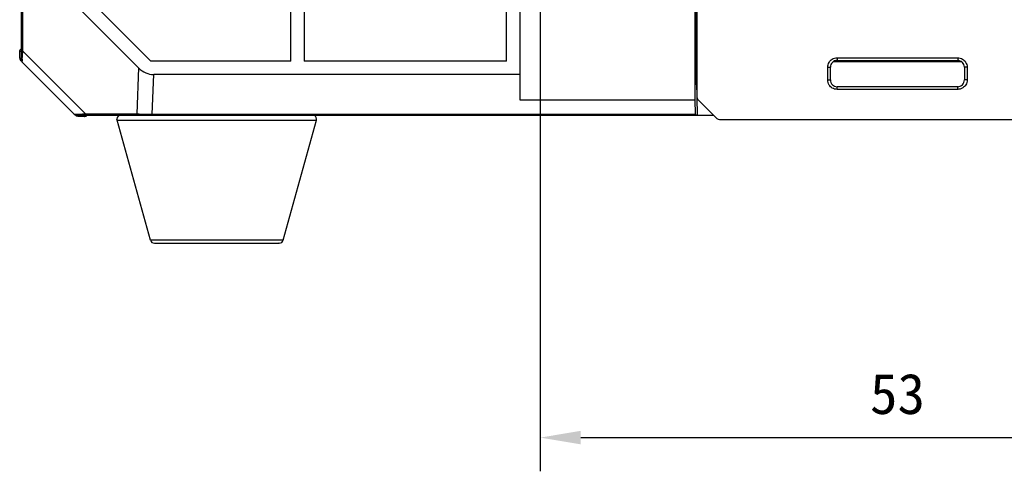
# Model space of a CAD drawing. Header units: millimetres. Extents: x -352 to 208, y -742 to -399.
# Tile 15 of 24: x 24 to 97, y -661 to -627. Entities that reach past the tile are written whole.
import ezdxf

# ---------------------------------------------------------------- set-up
doc = ezdxf.new("R2010")
doc.units = ezdxf.units.MM
doc.header["$LTSCALE"] = 23.1
doc.header["$PDMODE"] = 3
doc.header["$PDSIZE"] = 8
doc.layers.get('0').update_dxf_attribs({"linetype": 'CONTINUOUS'})
doc.layers.get('Defpoints').update_dxf_attribs({"linetype": 'CONTINUOUS'})
doc.layers.add('00_COMPONENTS', color=7, linetype='CONTINUOUS')
doc.layers.add('51__DRAFT_DIMS', color=7, linetype='CONTINUOUS')
doc.styles.get("Standard").update_dxf_attribs({"font": 'simfang.ttf'})
doc.dimstyles.new('DIMSTYLE_2', dxfattribs={"dimtxt": 3, "dimasz": 3, "dimexe": 2.5, "dimexo": 0.5, "dimgap": 0.75, "dimtad": 1, "dimdsep": 46, "dimtxsty": 'STANDARD', "dimblk": '_FILLED', "dimblk1": '_FILLED', "dimblk2": '_FILLED', "dimcen": 0.09, "dimclrt": 256, "dimazin": 2, "dimtp": 0.1, "dimtm": 0.1, "dimtfac": 1, "dimtofl": 0, "dimtmove": 0, "dimatfit": 3, "dimldrblk": '_FILLED', "dimfxl": 1, "dimtolj": 1, "dimarcsym": 0})

# ---------------------------------------------------------------- blocks, each defined once
blk = doc.blocks.new('_FILLED')
at = {"color": 0, "linetype": 'ByBlock'}
blk.add_solid([(0, 0), (-1, 0.167), (-1, -0.167)], dxfattribs=at)
blk = doc.blocks.new('*D17')
at = {"layer": '51__DRAFT_DIMS', "color": 0, "lineweight": -2}
for p, q in [((62.472, -510.041), (62.472, -660.953)), ((115.472, -510.047), (115.472, -660.953)), ((65.472, -658.453), (112.472, -658.453))]:
    blk.add_line(p, q, dxfattribs=at)
at = {"layer": 'Defpoints', "color": 0}
for p in [(62.472, -509.541), (115.472, -509.547), (115.472, -658.453)]:
    blk.add_point(p, dxfattribs=at)
at = {"layer": '51__DRAFT_DIMS', "color": 0, "linetype": 'ByBlock', "lineweight": -2, "xscale": 3, "yscale": 3, "zscale": 3, "rotation": 180}
blk.add_blockref('_FILLED', (62.472, -658.453), dxfattribs=at)
at = {"layer": '51__DRAFT_DIMS', "color": 0, "linetype": 'ByBlock', "lineweight": -2, "xscale": 3, "yscale": 3, "zscale": 3}
blk.add_blockref('_FILLED', (115.472, -658.453), dxfattribs=at)
at = {"layer": '51__DRAFT_DIMS', "insert": (88.972, -653.703), "char_height": 3, "attachment_point": 2, "line_spacing_factor": 0.9}
blk.add_mtext('\\A1;53{}{{\\H0.7x;}{}}', dxfattribs=at)

msp = doc.modelspace()

# ---------------------------------------------------------------- linework, layer by layer
at = {"layer": '00_COMPONENTS'}
for p, q in [((23.97656, -478.60251), (23.95923, -630.45136)), ((60.9665, -609.08488), (60.96372, -633.39608)), ((43.96405, -630.53018), (43.96588, -614.52922)), ((44.96588, -614.52933), (44.96405, -630.5303)), ((59.96405, -630.53201), (59.96588, -614.53105)), ((74.08376, -620.86539), (74.08236, -633.09047)), ((73.96372, -633.39756), (73.9651, -621.35519)), ((74.02096, -621.35519), (74.0199, -630.59084)), ((27.96373, -624.90726), (33.58418, -630.529)), ((24.04701, -625.93964), (24.04657, -629.76097)), ((32.66857, -631.02755), (27.46497, -625.82276)), ((23.94104, -629.63364), (23.89308, -629.69375)), ((23.9593, -629.82093), (23.84958, -629.82391)), ((23.86308, -630.32061), (23.84958, -629.82392)), ((23.86308, -630.32061), (23.95924, -630.31799)), ((24.0407, -629.93177), (24.01791, -630.58924)), ((24.03297, -630.15263), (24.02883, -630.27406)), ((24.04657, -629.76097), (24.03302, -630.15266)), ((24.04657, -629.76097), (24.04353, -629.8487)), ((24.04657, -629.76097), (28.72958, -634.44505)), ((84.49065, -630.2841), (84.49062, -630.48407)), ((84.49065, -630.2841), (93.43506, -630.28512)), ((93.43506, -630.28512), (93.43504, -630.48509)), ((23.96204, -630.48442), (23.94218, -630.50428)), ((23.98248, -630.54459), (23.94218, -630.50428)), ((24.01734, -630.58868), (24.01779, -630.59279)), ((24.01791, -630.58924), (24.01779, -630.59279)), ((27.89775, -634.47364), (24.01779, -630.59279)), ((32.66857, -631.02755), (32.55091, -634.44549)), ((43.96405, -630.53018), (33.58418, -630.529)), ((59.96405, -630.53201), (44.96405, -630.5303)), ((74.0199, -630.59084), (74.08265, -630.59085)), ((74.08241, -632.66631), (74.0199, -630.59084)), ((83.79057, -631.92833), (83.79067, -630.98391)), ((83.79067, -630.98391), (83.99064, -630.98393)), ((83.99054, -631.92835), (83.99064, -630.98393)), ((93.74532, -630.59309), (84.18034, -630.592)), ((84.49062, -630.48407), (93.43504, -630.48509)), ((93.93491, -630.98507), (93.9348, -631.92949)), ((94.13488, -630.98509), (93.93491, -630.98507)), ((94.13488, -630.98509), (94.13477, -631.92951)), ((33.68637, -634.47181), (33.78768, -631.52902)), ((60.96394, -631.53212), (33.78768, -631.52902)), ((83.79057, -631.92833), (83.99054, -631.92835)), ((84.49038, -632.6283), (84.4904, -632.42833)), ((93.43482, -632.42935), (84.4904, -632.42833)), ((93.4348, -632.62932), (93.43482, -632.42935)), ((94.13477, -631.92951), (93.9348, -631.92949)), ((74.13877, -634.5375), (74.09904, -633.2183)), ((93.4348, -632.62932), (84.49038, -632.6283)), ((60.96372, -633.39608), (73.96372, -633.39756)), ((73.98179, -634.47641), (73.96372, -633.39756)), ((74.22875, -633.44399), (75.4945, -634.71003)), ((27.89775, -634.47364), (28.36961, -634.45742)), ((27.98625, -634.54927), (27.94595, -634.50896)), ((27.98625, -634.54927), (28.00611, -634.52941)), ((28.03917, -634.53223), (73.98429, -634.53748)), ((28.17254, -634.53225), (28.1699, -634.62842)), ((28.66658, -634.64203), (28.1699, -634.62842)), ((28.29986, -634.45982), (28.36946, -634.45719)), ((28.36946, -634.45719), (28.44069, -634.45502)), ((28.36961, -634.45742), (28.51268, -634.45251)), ((28.44069, -634.45502), (28.72958, -634.44505)), ((28.6666, -634.64203), (28.6696, -634.53231)), ((28.72958, -634.44505), (32.55091, -634.44549)), ((28.79676, -634.59855), (28.85689, -634.55061)), ((33.68637, -634.47181), (73.98179, -634.47641)), ((33.68637, -634.47181), (33.68637, -634.53288)), ((73.98429, -634.53748), (74.13877, -634.5375)), ((74.13877, -634.5375), (75.32214, -634.53763)), ((31.07707, -634.91287), (31.06614, -634.83258)), ((31.07707, -634.91287), (45.82846, -634.91456)), ((33.54828, -643.81316), (31.07707, -634.91288)), ((43.39256, -643.81428), (45.8658, -634.91456)), ((45.82846, -634.91456), (45.8658, -634.91456)), ((45.8658, -634.91456), (45.87675, -634.83427)), ((75.87068, -634.8659), (102.05647, -634.86889)), ((43.36771, -643.81428), (33.54828, -643.81316)), ((33.84469, -644.0329), (33.83733, -644.0329)), ((33.84288, -644.0329), (43.08009, -644.03395)), ((43.10345, -644.03395), (43.08009, -644.03395)), ((43.0981, -644.03395), (43.10344, -644.03395)), ((43.39256, -643.81428), (43.36771, -643.81428))]:
    msp.add_line(p, q, dxfattribs=at)
for points in [[(24.02535, -630.37431), (24.02403, -630.41651), (24.02278, -630.45378), (24.02145, -630.48718)], [(24.02045, -630.51692), (24.01975, -630.54242), (24.01882, -630.56316), (24.01781, -630.57868), (24.01734, -630.58868)], [(27.89775, -634.47364), (27.9067, -634.47491), (27.92729, -634.47387), (27.95852, -634.47155), (28.00008, -634.46971), (28.05035, -634.46853), (28.10638, -634.46647), (28.16713, -634.46404), (28.23218, -634.46221)], [(28.51268, -634.45251), (28.58497, -634.44959), (28.65737, -634.44701), (28.72958, -634.44505)]]:
    msp.add_lwpolyline(points, dxfattribs=at)
for centre, radius, start, end in [((24.13465, -630.31286), 0.27168, 181.6333427, 196.0328917), ((24.15923, -630.45139), 0.2, 179.9934602, 224.9934602), ((84.49046, -630.98388), 0.49981, 89.9807507, 180.0061407), ((93.4351, -630.9849), 0.49981, 359.9807507, 90.0061407), ((84.49034, -631.92852), 0.49981, 179.9802057, 270.0067148), ((93.43499, -631.92954), 0.49981, 269.9802057, 0.0067148), ((28.03919, -634.33223), 0.2, 224.9934602, 269.9934602), ((28.67219, -634.44302), 0.19909, 268.3866068, 274.7478539), ((31.36614, -634.83261), 0.3, 89.9934602, 179.9934602), ((33.48099, -615.23341), 19.23457, 267.2284129, 268.1066299), ((33.65729, -610.17143), 24.29962, 268.0854974, 268.9156257), ((33.7355, -606.38848), 28.08337, 268.9021461, 269.8997655), ((45.57675, -634.83424), 0.3, 359.9934602, 89.9934602), ((75.87074, -634.33387), 0.53203, 224.9934602, 269.9934602), ((33.83734, -643.7329), 0.3, 195.5175712, 269.9934602), ((43.10351, -643.73395), 0.3, 269.9934602, 344.4693492)]:
    msp.add_arc(centre, radius, start, end, dxfattribs=at)
for centre, major_axis, ratio, start_param, end_param in [((33.83912, -628.64991), (0.09909, 2.87828), 0.69444689, -3.71682365, -3.11777009), ((74.58244, -633.09047), (0.46204, 0.19132), 0.99982157, 2.74895666, 3.53422865), ((73.98431, -634.33748), (0.00002, 0.2), 0.01745506, -3.94444415, -3.1415927)]:
    msp.add_ellipse(centre, major_axis=major_axis, ratio=ratio, start_param=start_param, end_param=end_param, dxfattribs=at)
for points in [[(23.89308, -629.69375), (23.91081, -629.67151), (23.9339, -629.65273), (23.95931, -629.63997)], [(23.84958, -629.82392), (23.84829, -629.77819), (23.86457, -629.72952), (23.89308, -629.69375)], [(23.94218, -630.50428), (23.91033, -630.47243), (23.88599, -630.43118), (23.87353, -630.3879)], [(84.11513, -630.39329), (84.22515, -630.32337), (84.36029, -630.28409), (84.49065, -630.2841)], [(93.43506, -630.28512), (93.55989, -630.28513), (93.68893, -630.32096), (93.79588, -630.38532)], [(93.79588, -630.38532), (93.88759, -630.44051), (93.96827, -630.51925), (94.02568, -630.60958)], [(83.79067, -630.98391), (83.79069, -630.85909), (83.82652, -630.73004), (83.89088, -630.62309)], [(83.89088, -630.62309), (83.94607, -630.53139), (84.0248, -630.4507), (84.11513, -630.39329)], [(94.02568, -630.60958), (94.0956, -630.71959), (94.13489, -630.85473), (94.13488, -630.98509)], [(83.89976, -632.30384), (83.82984, -632.19382), (83.79056, -632.05868), (83.79057, -631.92833)], [(84.12956, -632.52809), (84.03786, -632.47291), (83.95717, -632.39417), (83.89976, -632.30384)], [(84.49038, -632.6283), (84.36555, -632.62829), (84.23651, -632.59246), (84.12956, -632.52809)], [(93.81031, -632.52012), (93.70029, -632.59005), (93.56515, -632.62933), (93.4348, -632.62932)], [(94.03456, -632.29033), (93.97938, -632.38203), (93.90064, -632.46272), (93.81031, -632.52012)], [(94.13477, -631.92951), (94.13475, -632.05433), (94.09893, -632.18337), (94.03456, -632.29033)], [(28.1699, -634.62842), (28.10327, -634.62655), (28.03338, -634.59642), (27.98625, -634.54927)], [(28.79676, -634.59855), (28.76645, -634.62271), (28.7273, -634.63822), (28.68867, -634.64142)], [(28.85056, -634.53234), (28.83779, -634.55775), (28.819, -634.58083), (28.79676, -634.59855)]]:
    msp.add_open_spline(points, degree=3, dxfattribs=at)
for points, knots in [([(24.04657, -629.76097), (24.02219, -629.74962), (23.97954, -629.72063), (23.95932, -629.67083), (23.95932, -629.64823)], [0, 0, 0, 0, 0.5432918, 1, 1, 1, 1]), ([(28.72958, -634.44505), (28.74093, -634.46943), (28.7699, -634.51209), (28.8197, -634.53232), (28.84231, -634.53233)], [0, 0, 0, 0, 0.54329138, 1, 1, 1, 1]), ([(32.55091, -634.44549), (32.56226, -634.46987), (32.59123, -634.51253), (32.64103, -634.53276), (32.66364, -634.53276)], [0, 0, 0, 0, 0.5432916, 1, 1, 1, 1])]:
    msp.add_open_spline(points, degree=3, knots=knots, dxfattribs=at)

# ---------------------------------------------------------------- dimensions: what is measured, and where the dimension line sits
at = {"layer": '51__DRAFT_DIMS'}
dim = msp.add_linear_dim(base=(115.47226, -658.45315), p1=(62.47226, -509.54095), p2=(115.47226, -509.547), text='<>{}{{\\H0.7x;}{}}', dimstyle='DIMSTYLE_2', dxfattribs=at)
dim.commit()
dim.dimension.update_dxf_attribs({"geometry": '*D17', "text_midpoint": (88.97226, -655.70315)})

doc.saveas('drawing.dxf')
